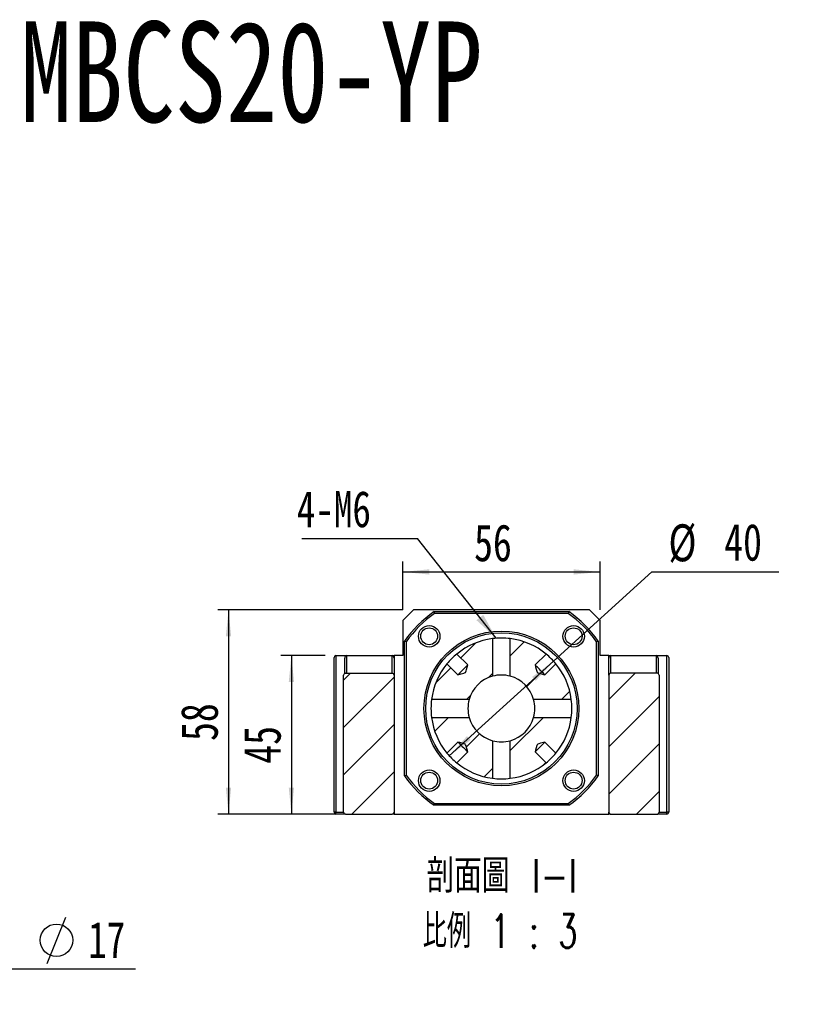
# Model space of a CAD drawing. Header units: millimetres. Extents: x 45 to 288, y 20 to 196.
# Tile 3 of 6: x 111 to 185, y 102 to 196. Entities that reach past the tile are written whole.
import ezdxf

# ---------------------------------------------------------------- set-up
doc = ezdxf.new("R2010")
doc.units = ezdxf.units.MM
doc.layers.add('FORMAT', color=7, linetype='Continuous')
doc.styles.add('SLDTEXTSTYLE0', font='TXT', dxfattribs={"width": 0.75})
doc.styles.add('SLDTEXTSTYLE1', font='TXT', dxfattribs={"width": 0.75, "bigfont": 'bigfont'})
doc.styles.add('SLDTEXTSTYLE3', font='TXT', dxfattribs={"width": 0.666667})
doc.styles.add('SLDTEXTSTYLE4', font='TXT', dxfattribs={"width": 0.65625, "bigfont": 'bigfont'})
doc.dimstyles.new('SLDDIMSTYLE2', dxfattribs={"dimtxt": 3.5, "dimasz": 2.5, "dimexe": 0, "dimexo": 0.0625, "dimgap": 0.875, "dimtad": 1, "dimlfac": 3, "dimrnd": 1e-09, "dimzin": 12, "dimdsep": 46, "dimtxsty": 'SLDTEXTSTYLE0', "dimsah": 1, "dimcen": 0.09, "dimadec": 0, "dimazin": 3, "dimtfac": 1, "dimtofl": 0, "dimtmove": 0, "dimatfit": 3, "dimfxl": 0, "dimfrac": 2, "dimtolj": 1, "dimtzin": 12, "dimarcsym": 0})
doc.dimstyles.new('SLDDIMSTYLE4', dxfattribs={"dimtxt": 0.18, "dimasz": 2.5, "dimexe": 0, "dimexo": 0.0625, "dimgap": 0, "dimtad": 0, "dimtih": 1, "dimtoh": 1, "dimdec": 0, "dimrnd": 1e-09, "dimzin": 0, "dimdsep": 46, "dimtxsty": 'Standard', "dimsah": 1, "dimcen": 0.09, "dimadec": 0, "dimazin": 0, "dimtfac": 2.5, "dimtdec": 0, "dimtofl": 0, "dimtmove": 0, "dimatfit": 3, "dimfxl": 0, "dimfrac": 2, "dimtolj": 1, "dimtzin": 0, "dimarcsym": 0})
doc.dimstyles.new('SLDDIMSTYLE5', dxfattribs={"dimtxt": 3.5, "dimasz": 2.5, "dimexe": 0, "dimexo": 0.0625, "dimgap": 0.875, "dimtad": 0, "dimtih": 1, "dimtoh": 1, "dimlfac": 3, "dimrnd": 1e-09, "dimzin": 12, "dimdsep": 46, "dimtxsty": 'SLDTEXTSTYLE0', "dimsah": 1, "dimcen": 0, "dimadec": 0, "dimazin": 3, "dimtfac": 1, "dimtmove": 0, "dimatfit": 3, "dimfxl": 0, "dimfrac": 2, "dimtolj": 1, "dimtzin": 12, "dimarcsym": 0})

# ---------------------------------------------------------------- blocks, each defined once
blk = doc.blocks.new('SW_SYMBOL_HOLE_DIAM')
at = {"layer": 'FORMAT', "color": 0}
blk.add_line((300, 0), (700, 1000), dxfattribs=at)
blk.add_circle((500, 500), 350, dxfattribs=at)
blk = doc.blocks.new('SW_SYMBOL_HOLE_SPOT')
at = {"layer": 'FORMAT', "color": 0}
for p, q in [((0, 875), (0, 75)), ((1600, 75), (1600, 875)), ((0, 75), (1600, 75))]:
    blk.add_line(p, q, dxfattribs=at)
blk = doc.blocks.new('SW_NOTE_0')
at = {"layer": 'FORMAT', "color": 0}
blk.add_line((45.484, 0), (0, 0), dxfattribs=at)
at = {"layer": 'FORMAT', "color": 0, "xscale": 0.0043935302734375, "yscale": 0.0043935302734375, "zscale": 0.0043935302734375}
for name, p in [('SW_SYMBOL_HOLE_DIAM', (5.812, 0.532)), ('SW_SYMBOL_HOLE_DIAM', (35.817, 0.532)), ('SW_SYMBOL_HOLE_SPOT', (26.526, 0.532))]:
    blk.add_blockref(name, p, dxfattribs=at)
at = {"layer": 'FORMAT', "color": 0, "attachment_point": 1}
for s, insert, char_height, style in [('11\\M+18AD1\\M+190FA', (11.004, 4.489), 3.43958, 'SLDTEXTSTYLE1'), ('4 -', (0.48, 4.489), 3.4396, 'SLDTEXTSTYLE3'), ('17', (41.009, 4.489), 3.4396, 'SLDTEXTSTYLE0')]:
    blk.add_mtext(s, dxfattribs=dict(at, insert=insert, char_height=char_height, style=style))
blk = doc.blocks.new('_D_7')
at = {"layer": 'FORMAT', "color": 7}
for p, q in [((140.392, 135.457), (136.179, 135.457)), ((137.179, 135.457), (137.179, 120.457)), ((141.297, 120.457), (136.179, 120.457))]:
    blk.add_line(p, q, dxfattribs=at)
for points in [[(137.179, 135.457), (136.929, 132.957), (137.429, 132.957)], [(137.179, 120.457), (137.429, 122.957), (136.929, 122.957)]]:
    blk.add_solid(points, dxfattribs=at)
at = {"layer": 'FORMAT', "color": 7, "insert": (132.667, 125.222), "char_height": 3.5, "attachment_point": 1, "rotation": 90, "style": 'SLDTEXTSTYLE0'}
blk.add_mtext('45', dxfattribs=at)
blk = doc.blocks.new('_D_8')
at = {"layer": 'FORMAT', "color": 7}
for p, q in [((147.726, 139.79), (130.226, 139.79)), ((131.226, 139.79), (131.226, 120.457)), ((141.297, 120.457), (130.226, 120.457))]:
    blk.add_line(p, q, dxfattribs=at)
for points in [[(131.226, 139.79), (130.976, 137.29), (131.476, 137.29)], [(131.226, 120.457), (131.476, 122.957), (130.976, 122.957)]]:
    blk.add_solid(points, dxfattribs=at)
at = {"layer": 'FORMAT', "color": 7, "insert": (126.714, 127.378), "char_height": 3.5, "attachment_point": 1, "rotation": 90, "style": 'SLDTEXTSTYLE0'}
blk.add_mtext('58', dxfattribs=at)
blk = doc.blocks.new('_D_9')
at = {"layer": 'FORMAT', "color": 7}
for p, q in [((147.726, 139.79), (147.726, 144.387)), ((166.392, 139.79), (166.392, 144.387)), ((147.726, 143.387), (166.392, 143.387))]:
    blk.add_line(p, q, dxfattribs=at)
for points in [[(147.726, 143.387), (150.226, 143.137), (150.226, 143.637)], [(166.392, 143.387), (163.892, 143.637), (163.892, 143.137)]]:
    blk.add_solid(points, dxfattribs=at)
at = {"layer": 'FORMAT', "color": 7, "insert": (154.473, 147.899), "char_height": 3.5, "attachment_point": 1, "style": 'SLDTEXTSTYLE0'}
blk.add_mtext('56', dxfattribs=at)
blk = doc.blocks.new('_D_10')
at = {"layer": 'FORMAT', "color": 7}
for p, q in [((161.992, 134.941), (171.282, 143.387)), ((171.282, 143.387), (183.32, 143.387)), ((152.126, 125.972), (161.992, 134.941))]:
    blk.add_line(p, q, dxfattribs=at)
for points in [[(161.992, 134.941), (159.974, 133.445), (160.31, 133.075)], [(152.126, 125.972), (154.144, 127.469), (153.808, 127.839)]]:
    blk.add_solid(points, dxfattribs=at)
at = {"layer": 'FORMAT', "color": 7, "char_height": 3.5, "attachment_point": 1, "style": 'SLDTEXTSTYLE0'}
for s, insert in [('%%c', (172.869, 147.899)), ('40', (178.148, 147.952))]:
    blk.add_mtext(s, dxfattribs=dict(at, insert=insert))
blk = doc.blocks.new('SW_NOTE_2')
at = {"layer": 'FORMAT', "color": 0, "char_height": 3.175, "attachment_point": 2}
for s, insert, style in [('\\M+19655\\M+196CA\\M+19AA4 I-I', (8.632, 4.093), 'SLDTEXTSTYLE1'), ('\\M+194E4\\M+197E1 1 : 3', (8.457, -1.141), 'SLDTEXTSTYLE4')]:
    blk.add_mtext(s, dxfattribs=dict(at, insert=insert, style=style))
blk = doc.blocks.new('SW_NOTE_3')
at = {"layer": 'FORMAT', "color": 0}
blk.add_line((-10.95, 0), (0, 0), dxfattribs=at)
at = {"layer": 'FORMAT', "color": 0, "insert": (-11.423, 4.499), "char_height": 3.4396, "attachment_point": 1, "style": 'SLDTEXTSTYLE0'}
blk.add_mtext('4-M6', dxfattribs=at)

msp = doc.modelspace()

# ---------------------------------------------------------------- hatches: boundary and pattern name
at = {"layer": 'FORMAT', "linetype": 'Continuous', "lineweight": 18}
h = msp.add_hatch(dxfattribs=at)
h.set_pattern_fill('ANSI31', color=256, style=0)
edge = h.paths.add_edge_path(flags=0)
edge.add_line((152.9399, 133.6446), (151.9023, 134.6823))
edge.add_arc((157.0589, 130.4569), 6.6667, 140.668368, 172.730424)
edge.add_line((150.4458, 131.3005), (154.0066, 131.3005))
edge.add_arc((157.0589, 130.4569), 3.1667, 105.449895, 164.550105, ccw=False)
edge.add_line((156.2153, 133.5091), (156.2153, 137.0699))
edge.add_arc((157.0589, 130.4569), 6.6667, 97.269576, 129.331632)
edge.add_line((152.8335, 135.6135), (153.8711, 134.5759))
edge.add_spline(control_points=[(153.8711, 134.5759), (153.8331, 134.4269), (153.7956, 134.2778), (153.7536, 134.1299), (153.733, 134.0575), (153.7148, 133.9828), (153.6781, 133.917), (153.6689, 133.9004), (153.6578, 133.8847), (153.6445, 133.8713), (153.636, 133.8628), (153.6266, 133.8552), (153.6166, 133.8485), (153.5862, 133.828), (153.5513, 133.8147), (153.5167, 133.8026), (153.4304, 133.7723), (153.3417, 133.7494), (153.2533, 133.7259), (153.149, 133.6981), (153.0445, 133.6713), (152.9399, 133.6446)], knot_values=[0.0012908, 0.0012908, 0.0012908, 0.0012908, 0.0026742, 0.0026742, 0.0026742, 0.0033532, 0.0033532, 0.0033532, 0.0035228, 0.0035228, 0.0035228, 0.0036295, 0.0036295, 0.0036295, 0.0039589, 0.0039589, 0.0039589, 0.0047781, 0.0047781, 0.0047781, 0.0057446, 0.0057446, 0.0057446, 0.0057446], weights=[1, 1, 1, 1, 1, 1, 1, 1, 1, 1, 1, 1, 1, 1, 1, 1, 1, 1, 1, 1, 1, 1], degree=3, periodic=0)
h = msp.add_hatch(dxfattribs=at)
h.set_pattern_fill('ANSI31', color=256, style=0)
edge = h.paths.add_edge_path(flags=0)
edge.add_spline(control_points=[(161.1779, 133.6446), (161.1338, 133.6559), (161.0897, 133.6672), (161.0456, 133.6786), (160.9454, 133.7044), (160.8453, 133.7303), (160.7457, 133.7583), (160.693, 133.7731), (160.6404, 133.7881), (160.589, 133.8069), (160.5605, 133.8173), (160.532, 133.8289), (160.5063, 133.8451), (160.4878, 133.8569), (160.4708, 133.8719), (160.4575, 133.8894), (160.4385, 133.9143), (160.4255, 133.9436), (160.4142, 133.9729), (160.3612, 134.1101), (160.3295, 134.2546), (160.2926, 134.397), (160.2772, 134.4566), (160.2619, 134.5162), (160.2467, 134.5759)], knot_values=[0.00137, 0.00137, 0.00137, 0.00137, 0.0017797, 0.0017797, 0.0017797, 0.0027106, 0.0027106, 0.0027106, 0.0032029, 0.0032029, 0.0032029, 0.003477, 0.003477, 0.003477, 0.0036763, 0.0036763, 0.0036763, 0.0039605, 0.0039605, 0.0039605, 0.0052902, 0.0052902, 0.0052902, 0.0058467, 0.0058467, 0.0058467, 0.0058467], weights=[1, 1, 1, 1, 1, 1, 1, 1, 1, 1, 1, 1, 1, 1, 1, 1, 1, 1, 1, 1, 1, 1, 1, 1, 1], degree=3, periodic=0)
edge.add_line((160.2467, 134.5759), (161.2843, 135.6135))
edge.add_arc((157.0589, 130.4569), 6.6667, 50.668368, 82.730424)
edge.add_line((157.9025, 137.0699), (157.9025, 133.5091))
edge.add_arc((157.0589, 130.4569), 3.1667, 15.449895, 74.550105, ccw=False)
edge.add_line((160.1111, 131.3005), (163.672, 131.3005))
edge.add_arc((157.0589, 130.4569), 6.6667, 7.269576, 39.331632)
edge.add_line((162.2155, 134.6823), (161.1779, 133.6446))
h = msp.add_hatch(dxfattribs=at)
h.set_pattern_fill('ANSI31', color=256, style=0)
edge = h.paths.add_edge_path(flags=0)
edge.add_line((146.8922, 120.6235), (146.8922, 133.6235))
edge.add_arc((146.7255, 133.6235), 0.1667, 0, 90)
edge.add_line((146.7255, 133.7902), (142.2975, 133.7902))
edge.add_spline(control_points=[(142.2975, 133.7902), (142.2921, 133.7902), (142.2866, 133.7899), (142.2813, 133.7895), (142.2617, 133.7876), (142.2421, 133.7824), (142.2242, 133.7742), (142.2064, 133.766), (142.1897, 133.7546), (142.1757, 133.7409), (142.1619, 133.7274), (142.1503, 133.7113), (142.142, 133.694), (142.1339, 133.6771), (142.1287, 133.6586), (142.1268, 133.64), (142.1262, 133.6346), (142.1259, 133.629), (142.1259, 133.6235)], knot_values=[0.0001288, 0.0001288, 0.0001288, 0.0001288, 0.0001771, 0.0001771, 0.0001771, 0.0003541, 0.0003541, 0.0003541, 0.0005309, 0.0005309, 0.0005309, 0.0007042, 0.0007042, 0.0007042, 0.0008724, 0.0008724, 0.0008724, 0.0009215, 0.0009215, 0.0009215, 0.0009215], weights=[1, 1, 1, 1, 1, 1, 1, 1, 1, 1, 1, 1, 1, 1, 1, 1, 1, 1, 1], degree=3, periodic=0)
edge.add_line((142.1259, 133.6235), (142.1259, 120.6235))
edge.add_spline(control_points=[(142.1259, 120.6235), (142.1259, 120.6086), (142.128, 120.5936), (142.1321, 120.5793), (142.137, 120.5618), (142.145, 120.545), (142.1554, 120.5302), (142.1659, 120.5151), (142.1791, 120.5016), (142.194, 120.4907), (142.2092, 120.4795), (142.2265, 120.4707), (142.2445, 120.465), (142.2615, 120.4596), (142.2796, 120.4569), (142.2975, 120.4569)], knot_values=[0.0022485, 0.0022485, 0.0022485, 0.0022485, 0.0023824, 0.0023824, 0.0023824, 0.0025454, 0.0025454, 0.0025454, 0.0027109, 0.0027109, 0.0027109, 0.0028809, 0.0028809, 0.0028809, 0.0030415, 0.0030415, 0.0030415, 0.0030415], weights=[1, 1, 1, 1, 1, 1, 1, 1, 1, 1, 1, 1, 1, 1, 1, 1], degree=3, periodic=0)
edge.add_line((142.2975, 120.4569), (146.7255, 120.4569))
edge.add_arc((146.7255, 120.6235), 0.1667, 270, 360)
h = msp.add_hatch(dxfattribs=at)
h.set_pattern_fill('ANSI31', color=256, style=0)
edge = h.paths.add_edge_path(flags=0)
edge.add_line((171.8203, 133.7902), (167.3922, 133.7902))
edge.add_arc((167.3922, 133.6235), 0.1667, 90, 180)
edge.add_line((167.2255, 133.6235), (167.2255, 120.6235))
edge.add_arc((167.3922, 120.6235), 0.1667, 180, 270)
edge.add_line((167.3922, 120.4569), (171.8203, 120.4569))
edge.add_spline(control_points=[(171.8203, 120.4569), (171.8273, 120.4569), (171.8342, 120.4573), (171.8412, 120.4581), (171.8607, 120.4604), (171.8801, 120.4662), (171.8978, 120.4749), (171.9154, 120.4835), (171.9317, 120.4954), (171.9453, 120.5095), (171.9587, 120.5233), (171.9698, 120.5396), (171.9777, 120.5572), (171.9825, 120.568), (171.9862, 120.5794), (171.9885, 120.591), (171.9907, 120.6017), (171.9919, 120.6126), (171.9919, 120.6235)], knot_values=[0.0024758, 0.0024758, 0.0024758, 0.0024758, 0.0025381, 0.0025381, 0.0025381, 0.0027154, 0.0027154, 0.0027154, 0.0028921, 0.0028921, 0.0028921, 0.0030651, 0.0030651, 0.0030651, 0.0031708, 0.0031708, 0.0031708, 0.0032687, 0.0032687, 0.0032687, 0.0032687], weights=[1, 1, 1, 1, 1, 1, 1, 1, 1, 1, 1, 1, 1, 1, 1, 1, 1, 1, 1], degree=3, periodic=0)
edge.add_line((171.9919, 120.6235), (171.9919, 133.6235))
edge.add_spline(control_points=[(171.9919, 133.6235), (171.9919, 133.6236), (171.9919, 133.6236), (171.9919, 133.6237), (171.9918, 133.6346), (171.9907, 133.6455), (171.9885, 133.6561), (171.9848, 133.6742), (171.9779, 133.6918), (171.9684, 133.7077), (171.9589, 133.7235), (171.9465, 133.7378), (171.9324, 133.7497), (171.918, 133.7618), (171.9013, 133.7715), (171.8838, 133.7783), (171.8658, 133.7853), (171.8464, 133.7893), (171.8271, 133.7901), (171.8248, 133.7902), (171.8226, 133.7902), (171.8203, 133.7902)], knot_values=[0.0030729, 0.0030729, 0.0030729, 0.0030729, 0.0030734, 0.0030734, 0.0030734, 0.0031701, 0.0031701, 0.0031701, 0.0033362, 0.0033362, 0.0033362, 0.0035021, 0.0035021, 0.0035021, 0.0036712, 0.0036712, 0.0036712, 0.003845, 0.003845, 0.003845, 0.0038651, 0.0038651, 0.0038651, 0.0038651], weights=[1, 1, 1, 1, 1, 1, 1, 1, 1, 1, 1, 1, 1, 1, 1, 1, 1, 1, 1, 1, 1, 1], degree=3, periodic=0)
h = msp.add_hatch(dxfattribs=at)
h.set_pattern_fill('ANSI31', color=256, style=0)
edge = h.paths.add_edge_path(flags=0)
edge.add_line((151.9023, 126.2315), (152.9399, 127.2691))
edge.add_spline(control_points=[(152.9399, 127.2691), (152.9995, 127.2539), (153.0592, 127.2386), (153.1188, 127.2231), (153.2611, 127.1862), (153.4057, 127.1546), (153.5429, 127.1016), (153.5721, 127.0903), (153.6014, 127.0773), (153.6264, 127.0582), (153.6438, 127.0449), (153.6588, 127.028), (153.6706, 127.0094), (153.6869, 126.9838), (153.6985, 126.9553), (153.7089, 126.9268), (153.7276, 126.8754), (153.7427, 126.8227), (153.7575, 126.7701), (153.7855, 126.6705), (153.8114, 126.5703), (153.8372, 126.4702), (153.8486, 126.4261), (153.8599, 126.382), (153.8711, 126.3379)], knot_values=[0.0047191, 0.0047191, 0.0047191, 0.0047191, 0.0052731, 0.0052731, 0.0052731, 0.006597, 0.006597, 0.006597, 0.0068799, 0.0068799, 0.0068799, 0.0070784, 0.0070784, 0.0070784, 0.0073512, 0.0073512, 0.0073512, 0.0078413, 0.0078413, 0.0078413, 0.0087681, 0.0087681, 0.0087681, 0.0091761, 0.0091761, 0.0091761, 0.0091761], weights=[1, 1, 1, 1, 1, 1, 1, 1, 1, 1, 1, 1, 1, 1, 1, 1, 1, 1, 1, 1, 1, 1, 1, 1, 1], degree=3, periodic=0)
edge.add_line((153.8711, 126.3379), (152.8335, 125.3003))
edge.add_arc((157.0589, 130.4569), 6.6667, 230.668368, 262.730424)
edge.add_line((156.2153, 123.8438), (156.2153, 127.4046))
edge.add_arc((157.0589, 130.4569), 3.1667, 195.449895, 254.550105, ccw=False)
edge.add_line((154.0066, 129.6133), (150.4458, 129.6133))
edge.add_arc((157.0589, 130.4569), 6.6667, 187.269576, 219.331632)
h = msp.add_hatch(dxfattribs=at)
h.set_pattern_fill('ANSI31', color=256, style=0)
edge = h.paths.add_edge_path(flags=0)
edge.add_spline(control_points=[(160.2467, 126.3379), (160.2619, 126.3975), (160.2772, 126.4571), (160.2926, 126.5167), (160.3295, 126.6591), (160.3612, 126.8036), (160.4142, 126.9408), (160.4255, 126.9701), (160.4385, 126.9994), (160.4575, 127.0243), (160.4708, 127.0418), (160.4878, 127.0568), (160.5063, 127.0686), (160.532, 127.0849), (160.5605, 127.0964), (160.589, 127.1069), (160.6404, 127.1256), (160.693, 127.1407), (160.7457, 127.1555), (160.8453, 127.1834), (160.9454, 127.2093), (161.0456, 127.2352), (161.0897, 127.2465), (161.1338, 127.2578), (161.1779, 127.2691)], knot_values=[0.0047191, 0.0047191, 0.0047191, 0.0047191, 0.0052731, 0.0052731, 0.0052731, 0.006597, 0.006597, 0.006597, 0.0068799, 0.0068799, 0.0068799, 0.0070784, 0.0070784, 0.0070784, 0.0073512, 0.0073512, 0.0073512, 0.0078413, 0.0078413, 0.0078413, 0.0087681, 0.0087681, 0.0087681, 0.0091761, 0.0091761, 0.0091761, 0.0091761], weights=[1, 1, 1, 1, 1, 1, 1, 1, 1, 1, 1, 1, 1, 1, 1, 1, 1, 1, 1, 1, 1, 1, 1, 1, 1], degree=3, periodic=0)
edge.add_line((161.1779, 127.2691), (162.2155, 126.2315))
edge.add_arc((157.0589, 130.4569), 6.6667, 320.668368, 352.730424)
edge.add_line((163.672, 129.6133), (160.1111, 129.6133))
edge.add_arc((157.0589, 130.4569), 3.1667, 285.449895, 344.550105, ccw=False)
edge.add_line((157.9025, 127.4046), (157.9025, 123.8438))
edge.add_arc((157.0589, 130.4569), 6.6667, 277.269576, 309.331632)
edge.add_line((161.2843, 125.3003), (160.2467, 126.3379))

# ---------------------------------------------------------------- linework, layer by layer
at = {"color": 7, "linetype": 'Continuous', "lineweight": 25}
for p, q in [((148.7255, 139.7902), (147.7255, 138.7902)), ((165.3922, 139.7902), (148.7255, 139.7902)), ((150.6818, 139.6235), (163.4359, 139.6235)), ((163.3834, 139.4569), (150.7343, 139.4569)), ((166.3922, 138.7902), (165.3922, 139.7902)), ((147.7255, 138.7902), (147.7255, 135.4569)), ((166.3922, 135.4569), (166.3922, 138.7902)), ((147.8922, 124.0798), (147.8922, 136.8339)), ((148.0589, 136.7814), (148.0589, 124.1323)), ((156.2153, 137.0699), (156.2153, 133.5091)), ((157.9025, 133.5091), (157.9025, 137.0699)), ((166.0589, 124.1323), (166.0589, 136.7814)), ((166.2255, 136.8339), (166.2255, 124.0798)), ((141.2255, 120.6235), (141.2255, 135.2902)), ((141.3922, 135.4569), (142.3922, 135.4569)), ((141.3922, 135.4569), (141.3922, 120.6235)), ((142.2255, 133.7746), (142.2255, 135.2212)), ((142.3922, 135.4569), (142.3922, 133.7902)), ((142.3922, 135.4569), (146.7255, 135.4569)), ((146.7255, 133.7902), (146.7255, 135.4569)), ((146.7255, 135.4569), (146.8922, 135.4569)), ((146.8922, 135.4569), (146.8922, 135.2212)), ((147.7255, 135.4569), (146.8922, 135.4569)), ((146.8922, 135.2212), (146.8922, 133.6235)), ((153.8711, 134.5759), (152.8335, 135.6135)), ((161.2843, 135.6135), (160.2467, 134.5759)), ((167.2255, 135.4569), (166.3922, 135.4569)), ((167.2255, 135.4569), (167.3922, 135.4569)), ((167.2255, 135.2212), (167.2255, 135.4569)), ((167.2255, 133.6235), (167.2255, 135.2212)), ((167.3922, 135.4569), (167.3922, 133.7902)), ((167.3922, 135.4569), (171.7255, 135.4569)), ((171.7255, 133.7902), (171.7255, 135.4569)), ((171.7255, 135.4569), (172.7255, 135.4569)), ((171.8922, 135.2212), (171.8922, 133.7734)), ((172.7255, 120.6235), (172.7255, 135.4569)), ((172.8922, 135.2902), (172.8922, 120.6235)), ((151.9023, 134.6823), (152.9399, 133.6446)), ((161.1779, 133.6446), (162.2155, 134.6823)), ((142.1259, 120.6235), (142.1259, 133.6235)), ((142.2975, 133.7902), (146.7255, 133.7902)), ((146.8922, 133.6235), (146.8922, 120.6235)), ((167.2255, 133.6235), (167.2255, 120.6235)), ((171.8203, 133.7902), (167.3922, 133.7902)), ((171.9919, 133.6235), (171.9919, 120.6235)), ((154.0066, 131.3005), (150.4458, 131.3005)), ((163.672, 131.3005), (160.1111, 131.3005)), ((150.4458, 129.6133), (154.0066, 129.6133)), ((160.1111, 129.6133), (163.672, 129.6133)), ((152.9399, 127.2691), (151.9023, 126.2315)), ((156.2153, 127.4046), (156.2153, 123.8438)), ((157.9025, 123.8438), (157.9025, 127.4046)), ((162.2155, 126.2315), (161.1779, 127.2691)), ((152.8335, 125.3003), (153.8711, 126.3379)), ((160.2467, 126.3379), (161.2843, 125.3003)), ((163.4359, 121.2902), (150.6818, 121.2902)), ((150.7343, 121.4569), (163.3834, 121.4569)), ((141.3922, 120.6235), (141.2255, 120.6235)), ((141.3922, 120.4569), (141.3922, 120.6235)), ((142.2975, 120.4569), (141.3922, 120.4569)), ((142.2975, 120.4569), (146.7255, 120.4569)), ((146.8922, 120.4569), (146.7255, 120.4569)), ((146.8922, 120.6235), (146.8922, 120.4569)), ((146.8922, 120.4569), (167.2255, 120.4569)), ((167.2255, 120.4569), (167.2255, 120.6235)), ((167.3922, 120.4569), (167.2255, 120.4569)), ((167.3922, 120.4569), (171.8203, 120.4569)), ((172.7255, 120.4569), (171.8203, 120.4569)), ((172.8922, 120.6235), (172.7255, 120.6235)), ((172.7255, 120.4569), (172.7255, 120.6235))]:
    msp.add_line(p, q, dxfattribs=at)
at = {"color": 8, "linetype": 'Continuous', "lineweight": 25}
for p, q in [((141.3922, 120.6235), (142.1259, 120.6235)), ((171.9919, 120.6235), (172.7255, 120.6235))]:
    msp.add_line(p, q, dxfattribs=at)
at = {"color": 7, "linetype": 'Continuous', "lineweight": 25, "flags": 128}
for points in [[(153.8711, 134.5759), (153.8442, 134.549), (153.7967, 134.5014), (153.7307, 134.4354), (153.6494, 134.3541), (153.5566, 134.2613), (153.4567, 134.1614), (153.3543, 134.0591), (153.2544, 133.9592), (153.1616, 133.8664), (153.0803, 133.785), (153.0143, 133.7191), (152.9668, 133.6715), (152.9399, 133.6446)], [(152.9399, 133.6446), (153.2533, 133.7259), (153.5167, 133.8026), (153.6166, 133.8485), (153.6445, 133.8713), (153.6781, 133.917), (153.7219, 134.021), (153.7536, 134.1299), (153.8711, 134.5759)], [(161.1779, 133.6446), (161.151, 133.6715), (161.1035, 133.7191), (161.0375, 133.785), (160.9562, 133.8664), (160.8634, 133.9592), (160.7634, 134.0591), (160.6611, 134.1614), (160.5612, 134.2613), (160.4684, 134.3541), (160.3871, 134.4354), (160.3211, 134.5014), (160.2735, 134.549), (160.2467, 134.5759)], [(160.2467, 134.5759), (160.2926, 134.397), (160.3474, 134.183), (160.4142, 133.9729), (160.4575, 133.8894), (160.5063, 133.8451), (160.589, 133.8069), (160.7457, 133.7583), (161.0456, 133.6786), (161.1779, 133.6446)], [(152.9399, 127.2691), (152.9668, 127.2422), (153.0143, 127.1947), (153.0803, 127.1287), (153.1616, 127.0474), (153.2544, 126.9546), (153.3543, 126.8546), (153.4567, 126.7523), (153.5566, 126.6524), (153.6494, 126.5596), (153.7307, 126.4783), (153.7967, 126.4123), (153.8442, 126.3647), (153.8711, 126.3379)], [(153.8711, 126.3379), (153.8372, 126.4702), (153.7575, 126.7701), (153.7089, 126.9268), (153.6706, 127.0094), (153.6264, 127.0582), (153.5429, 127.1016), (153.3327, 127.1684), (153.1188, 127.2231), (152.9399, 127.2691)], [(160.2467, 126.3379), (160.2735, 126.3647), (160.3211, 126.4123), (160.3871, 126.4783), (160.4684, 126.5596), (160.5612, 126.6524), (160.6611, 126.7523), (160.7634, 126.8546), (160.8634, 126.9546), (160.9562, 127.0474), (161.0375, 127.1287), (161.1035, 127.1947), (161.151, 127.2422), (161.1779, 127.2691)], [(161.1779, 127.2691), (161.0456, 127.2352), (160.7457, 127.1555), (160.589, 127.1069), (160.5063, 127.0686), (160.4575, 127.0243), (160.4142, 126.9408), (160.3474, 126.7307), (160.2926, 126.5167), (160.2467, 126.3379)]]:
    msp.add_lwpolyline(points, dxfattribs=at)
at = {"color": 7, "linetype": 'Continuous', "lineweight": 25}
for centre, radius in [((150.2235, 137.2922), 1.0167), ((150.2235, 137.2922), 0.8), ((163.8942, 137.2922), 1.0167), ((163.8942, 137.2922), 0.8), ((157.0589, 130.4569), 7.3333), ((157.0589, 130.4569), 7.1667), ((150.2235, 123.6215), 1.0167), ((150.2235, 123.6215), 0.8), ((163.8942, 123.6215), 1.0167), ((163.8942, 123.6215), 0.8)]:
    msp.add_circle(centre, radius, dxfattribs=at)
for centre, radius, start, end in [((157.0589, 130.4569), 11.1667, 124.82546, 145.17454), ((157.0589, 130.4569), 11, 125.096801, 144.903199), ((157.0589, 130.4569), 11, 35.096801, 54.903199), ((157.0589, 130.4569), 11.1667, 34.82546, 55.17454), ((157.0589, 130.457), 6.6666, 82.730307, 97.269693), ((157.0589, 130.4569), 6.6667, 97.269576, 129.331632), ((157.0589, 130.4569), 6.6667, 50.668368, 82.730424), ((141.3922, 135.2902), 0.1667, 90, 180), ((157.0589, 130.4569), 6.6667, 129.331628, 140.668372), ((157.0589, 130.4569), 6.6667, 39.331628, 50.668372), ((172.7255, 135.2902), 0.1667, 0, 90), ((157.0589, 130.4569), 6.6667, 140.668368, 172.730424), ((157.0589, 130.4569), 6.6667, 7.269576, 39.331632), ((142.2951, 133.621), 0.1692, 89.198581, 179.147972), ((146.7255, 133.6235), 0.1667, 0, 90), ((157.0589, 130.4569), 3.1667, 105.449895, 164.550105), ((157.0589, 130.4569), 3.1667, 74.55006, 105.44994), ((157.0589, 130.4569), 3.1667, 15.449895, 74.550105), ((167.3922, 133.6235), 0.1667, 90, 180), ((171.8225, 133.6208), 0.1694, 0.928604, 90.724843), ((157.0588, 130.4569), 6.6666, 172.730316, 187.269684), ((157.0589, 130.4569), 3.1667, 164.550101, 195.449899), ((157.0589, 130.4569), 3.1667, 344.550101, 15.449899), ((157.059, 130.4569), 6.6666, 352.730316, 7.269684), ((157.0589, 130.4569), 6.6667, 187.269576, 219.331632), ((157.0589, 130.4569), 3.1667, 195.449895, 254.550105), ((157.0589, 130.4569), 3.1667, 285.449895, 344.550105), ((157.0589, 130.4569), 6.6667, 320.668368, 352.730424), ((157.0589, 130.4569), 3.1667, 254.550101, 285.449899), ((157.0589, 130.4569), 6.6667, 219.331628, 230.668372), ((157.0589, 130.4569), 6.6667, 309.331628, 320.668372), ((157.0589, 130.4569), 6.6667, 230.668368, 262.730424), ((157.0589, 130.4569), 6.6667, 277.269576, 309.331632), ((157.0589, 130.4569), 11.1667, 214.82546, 235.17454), ((157.0589, 130.4569), 11, 215.096801, 234.903199), ((157.0589, 130.4569), 11, 305.096801, 324.903199), ((157.0589, 130.4569), 11.1667, 304.82546, 325.17454), ((157.0589, 130.4568), 6.6666, 262.730316, 277.269684), ((141.3922, 120.6235), 0.1667, 180, 270), ((142.2952, 120.6262), 0.1693, 180.897496, 270.756058), ((146.7255, 120.6235), 0.1667, 270, 0), ((167.3922, 120.6235), 0.1667, 180, 270), ((171.8226, 120.6261), 0.1692, 269.211725, 359.134722), ((172.7255, 120.6235), 0.1667, 270, 0)]:
    msp.add_arc(centre, radius, start, end, dxfattribs=at)
for centre, start_param, end_param in [((142.3922, 135.2212), 3.1415927, 4.712389), ((146.7255, 135.2212), 1.5707963, 3.1415927), ((167.3922, 135.2212), 3.1415927, 4.712389), ((171.7255, 135.2212), 1.5707963, 3.1415927)]:
    msp.add_ellipse(centre, major_axis=(0, -0.2357), ratio=0.7071068, start_param=start_param, end_param=end_param, dxfattribs=at)
for points in [[(150.6818, 139.6235), (150.6993, 139.568), (150.7168, 139.5124), (150.7343, 139.4569)], [(163.4359, 139.6235), (163.4185, 139.568), (163.401, 139.5124), (163.3834, 139.4569)], [(148.0589, 136.7814), (148.0033, 136.799), (147.9478, 136.8165), (147.8922, 136.8339)], [(166.2255, 136.8339), (166.17, 136.8165), (166.1144, 136.799), (166.0589, 136.7814)], [(147.8922, 124.0798), (147.9478, 124.0972), (148.0033, 124.1147), (148.0589, 124.1323)], [(166.2255, 124.0798), (166.17, 124.0972), (166.1144, 124.1147), (166.0589, 124.1323)], [(150.6818, 121.2902), (150.6993, 121.3458), (150.7168, 121.4013), (150.7343, 121.4569)], [(163.4359, 121.2902), (163.4185, 121.3458), (163.401, 121.4013), (163.3834, 121.4569)]]:
    msp.add_open_spline(points, degree=3, dxfattribs=at)

# ---------------------------------------------------------------- block references
at = {"layer": 'FORMAT', "color": 7}
for name, p in [('SW_NOTE_3', (149.1097, 146.5648)), ('SW_NOTE_0', (76.9297, 105.7719))]:
    msp.add_blockref(name, p, dxfattribs=at)
at = {"layer": 'FORMAT'}
msp.add_blockref('SW_NOTE_2', (148.4629, 112.1003), dxfattribs=at)

# ---------------------------------------------------------------- texts
at = {"layer": 'FORMAT', "color": 7, "insert": (111.5444, 195.5203), "char_height": 9.525, "attachment_point": 1, "style": 'SLDTEXTSTYLE0'}
msp.add_mtext('MBCS20-YP', dxfattribs=at)

# ---------------------------------------------------------------- dimensions: what is measured, and where the dimension line sits
at = {"layer": 'FORMAT', "color": 7}
for base, p1, p2, angle, picture, middle in [((166.3922, 143.3868), (147.7255, 138.7902), (166.3922, 138.7902), 0, '_D_9', (157.0589, 143.3868)), ((131.2255, 120.4569), (148.7255, 139.7902), (142.2975, 120.4569), 90, '_D_8', (131.2255, 129.964)), ((137.1786, 120.4569), (141.3922, 135.4569), (142.2975, 120.4569), 90, '_D_7', (137.1786, 127.8086))]:
    dim = msp.add_linear_dim(base=base, p1=p1, p2=p2, angle=angle, dimstyle='SLDDIMSTYLE2', dxfattribs=at)
    dim.commit()
    dim.dimension.update_dxf_attribs({"geometry": picture, "text_midpoint": middle, "dimtype": 160})
dim = msp.add_diameter_dim_2p(p1=(161.9918, 134.9413), p2=(152.1259, 125.9724), dimstyle='SLDDIMSTYLE5', dxfattribs=at)
dim.commit()
dim.dimension.update_dxf_attribs({"geometry": '_D_10', "text_midpoint": (178.0947, 146.1916), "dimtype": 163})

# ---------------------------------------------------------------- leaders
msp.add_leader([(156.5661, 137.1053), (149.1097, 146.5648)], dimstyle='SLDDIMSTYLE4', dxfattribs=at)

doc.saveas('drawing.dxf')
